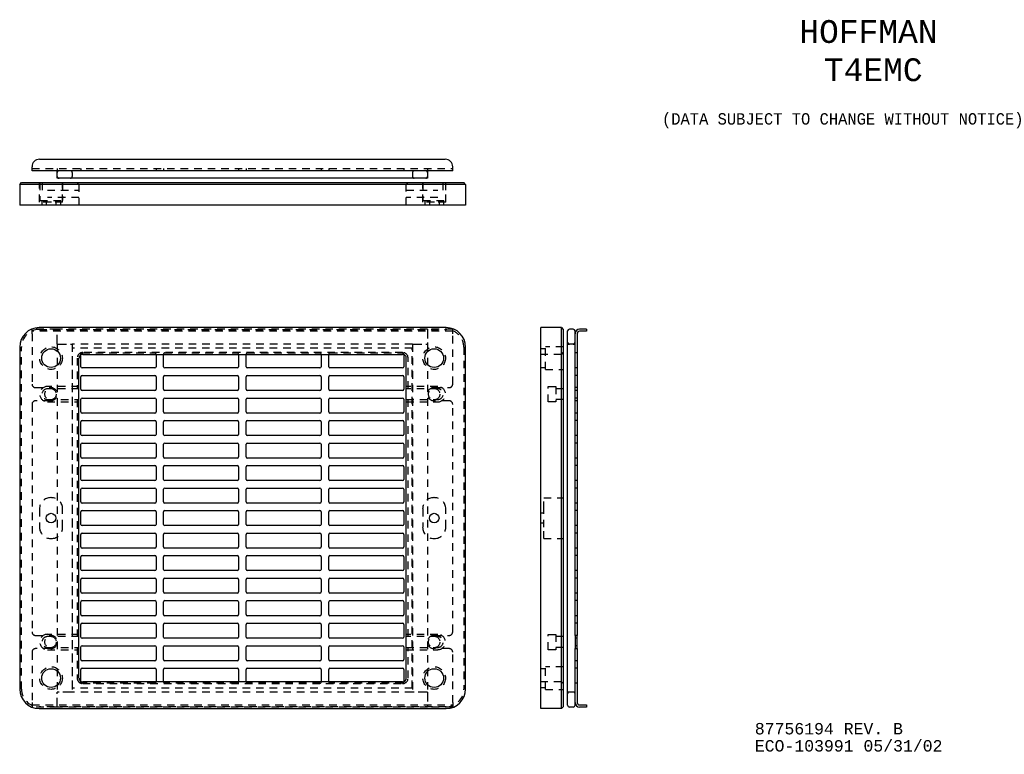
# Model space of a CAD drawing. Extents: x 1.1 to 17.5, y 0.4 to 12.6.
import ezdxf
from ezdxf.enums import TextEntityAlignment as Align

# ---------------------------------------------------------------- set-up
doc = ezdxf.new("R2010")
doc.units = 0
doc.linetypes.add('HIDDEN', pattern=[0.1875, 0.125, -0.0625])
doc.layers.add('ACSRY', color=30, linetype='CONTINUOUS')
doc.layers.add('TEXT', color=2, linetype='CONTINUOUS')
doc.styles.get("Standard").update_dxf_attribs({"font": 'monotxt.shx'})

# ---------------------------------------------------------------- blocks, each defined once
blk = doc.blocks.new('*U0')
at = {"layer": 'TEXT', "color": 2, "linetype": 'CONTINUOUS'}
for s, p in [('87756194 REV. B', (0, 0)), ('ECO-103991 05/31/02', (0, -0.285))]:
    blk.add_text(s, height=0.19, dxfattribs=at).set_placement(p, align=Align.MIDDLE_LEFT)

msp = doc.modelspace()

# ---------------------------------------------------------------- linework, layer by layer
at = {"layer": 'ACSRY', "color": 30, "linetype": 'CONTINUOUS'}
for p, q in [((1.442, 10.286), (8.197, 10.286)), ((1.317, 10.096), (1.317, 10.161)), ((1.737, 10.096), (1.317, 10.096)), ((1.737, 10.066), (1.737, 10.096)), ((7.902, 10.096), (1.737, 10.096)), ((1.737, 10.001), (1.737, 10.066)), ((7.902, 10.096), (7.902, 10.066)), ((8.322, 10.096), (7.902, 10.096)), ((7.902, 10.066), (7.902, 10.001)), ((8.322, 10.096), (8.322, 10.161)), ((1.112, 9.868), (1.142, 9.898)), ((1.112, 9.868), (1.112, 9.523)), ((1.437, 9.868), (1.112, 9.868)), ((1.142, 9.898), (8.507, 9.898)), ((8.212, 9.868), (1.437, 9.868)), ((1.737, 9.971), (1.737, 10.001)), ((7.902, 9.971), (1.737, 9.971)), ((7.902, 10.001), (7.902, 9.971)), ((8.537, 9.868), (8.212, 9.868)), ((8.537, 9.868), (8.507, 9.898)), ((8.537, 9.868), (8.537, 9.523)), ((1.437, 9.523), (1.112, 9.523)), ((8.212, 9.523), (1.437, 9.523)), ((8.537, 9.523), (8.212, 9.523)), ((8.212, 7.484), (1.437, 7.484)), ((9.787, 7.159), (9.787, 7.484)), ((10.132, 7.484), (9.787, 7.484)), ((10.132, 7.484), (10.162, 7.454)), ((10.132, 7.159), (10.132, 7.484)), ((10.162, 7.454), (10.162, 1.174)), ((10.235, 1.199), (10.235, 7.429)), ((10.33, 7.459), (10.265, 7.459)), ((10.36, 7.384), (10.36, 7.429)), ((10.36, 6.546), (10.36, 7.384)), ((10.395, 7.384), (10.395, 6.546)), ((10.55, 7.459), (10.435, 7.459)), ((10.55, 7.424), (10.435, 7.424)), ((10.55, 7.459), (10.55, 7.424)), ((1.112, 7.159), (1.112, 1.469)), ((8.537, 1.469), (8.537, 7.159)), ((9.787, 1.469), (9.787, 7.159)), ((10.132, 1.469), (10.132, 7.159)), ((10.235, 7.209), (10.265, 7.209)), ((10.33, 7.209), (10.265, 7.209)), ((10.33, 7.209), (10.36, 7.209)), ((2.099, 1.652), (2.099, 6.977)), ((2.132, 6.833), (2.132, 7.032)), ((2.162, 7.039), (7.487, 7.039)), ((3.382, 7.039), (3.382, 6.833)), ((3.507, 6.833), (3.507, 7.039)), ((4.757, 7.039), (4.757, 6.833)), ((4.882, 6.833), (4.882, 7.039)), ((6.132, 7.039), (6.132, 6.833)), ((6.257, 6.833), (6.257, 7.039)), ((7.507, 7.036), (7.507, 6.833)), ((7.549, 1.652), (7.549, 6.977)), ((3.362, 6.813), (2.152, 6.813)), ((4.737, 6.813), (3.527, 6.813)), ((6.112, 6.813), (4.902, 6.813)), ((7.487, 6.813), (6.277, 6.813)), ((2.132, 6.458), (2.132, 6.668)), ((2.152, 6.688), (3.362, 6.688)), ((3.382, 6.668), (3.382, 6.458)), ((3.507, 6.458), (3.507, 6.668)), ((3.527, 6.688), (4.737, 6.688)), ((4.757, 6.668), (4.757, 6.458)), ((4.882, 6.458), (4.882, 6.668)), ((4.902, 6.688), (6.112, 6.688)), ((6.132, 6.668), (6.132, 6.458)), ((6.257, 6.458), (6.257, 6.668)), ((6.277, 6.688), (7.487, 6.688)), ((7.507, 6.668), (7.507, 6.458)), ((3.362, 6.438), (2.152, 6.438)), ((4.737, 6.438), (3.527, 6.438)), ((6.112, 6.438), (4.902, 6.438)), ((7.487, 6.438), (6.277, 6.438)), ((10.36, 6.486), (10.36, 6.546)), ((10.36, 6.267), (10.36, 6.486)), ((10.395, 6.486), (10.36, 6.486)), ((10.395, 6.546), (10.395, 6.486)), ((10.395, 6.486), (10.395, 6.267)), ((2.132, 6.083), (2.132, 6.293)), ((2.152, 6.313), (3.362, 6.313)), ((3.382, 6.293), (3.382, 6.083)), ((3.507, 6.083), (3.507, 6.293)), ((3.527, 6.313), (4.737, 6.313)), ((4.757, 6.293), (4.757, 6.083)), ((4.882, 6.083), (4.882, 6.293)), ((4.902, 6.313), (6.112, 6.313)), ((6.132, 6.293), (6.132, 6.083)), ((6.257, 6.083), (6.257, 6.293)), ((6.277, 6.313), (7.487, 6.313)), ((7.507, 6.293), (7.507, 6.083)), ((10.36, 6.207), (10.36, 6.267)), ((10.395, 6.267), (10.36, 6.267)), ((10.395, 6.267), (10.395, 6.207)), ((10.36, 2.421), (10.36, 6.207)), ((10.395, 6.207), (10.395, 2.421)), ((2.132, 5.708), (2.132, 5.918)), ((3.362, 6.063), (2.152, 6.063)), ((2.152, 5.938), (3.362, 5.938)), ((3.382, 5.918), (3.382, 5.708)), ((3.507, 5.708), (3.507, 5.918)), ((4.737, 6.063), (3.527, 6.063)), ((3.527, 5.938), (4.737, 5.938)), ((4.757, 5.918), (4.757, 5.708)), ((4.882, 5.708), (4.882, 5.918)), ((6.112, 6.063), (4.902, 6.063)), ((4.902, 5.938), (6.112, 5.938)), ((6.132, 5.918), (6.132, 5.708)), ((6.257, 5.708), (6.257, 5.918)), ((7.487, 6.063), (6.277, 6.063)), ((6.277, 5.938), (7.487, 5.938)), ((7.507, 5.918), (7.507, 5.708)), ((3.362, 5.688), (2.152, 5.688)), ((4.737, 5.688), (3.527, 5.688)), ((6.112, 5.688), (4.902, 5.688)), ((7.487, 5.688), (6.277, 5.688)), ((2.132, 5.334), (2.132, 5.544)), ((2.152, 5.564), (3.362, 5.564)), ((3.382, 5.544), (3.382, 5.334)), ((3.507, 5.334), (3.507, 5.544)), ((3.527, 5.564), (4.737, 5.564)), ((4.757, 5.544), (4.757, 5.334)), ((4.882, 5.334), (4.882, 5.544)), ((4.902, 5.564), (6.112, 5.564)), ((6.132, 5.544), (6.132, 5.334)), ((6.257, 5.334), (6.257, 5.544)), ((6.277, 5.564), (7.487, 5.564)), ((7.507, 5.544), (7.507, 5.334)), ((3.362, 5.314), (2.152, 5.314)), ((4.737, 5.314), (3.527, 5.314)), ((6.112, 5.314), (4.902, 5.314)), ((7.487, 5.314), (6.277, 5.314)), ((2.132, 4.959), (2.132, 5.169)), ((2.152, 5.189), (3.362, 5.189)), ((3.382, 5.169), (3.382, 4.959)), ((3.507, 4.959), (3.507, 5.169)), ((3.527, 5.189), (4.737, 5.189)), ((4.757, 5.169), (4.757, 4.959)), ((4.882, 4.959), (4.882, 5.169)), ((4.902, 5.189), (6.112, 5.189)), ((6.132, 5.169), (6.132, 4.959)), ((6.257, 4.959), (6.257, 5.169)), ((6.277, 5.189), (7.487, 5.189)), ((7.507, 5.169), (7.507, 4.959)), ((3.362, 4.939), (2.152, 4.939)), ((4.737, 4.939), (3.527, 4.939)), ((6.112, 4.939), (4.902, 4.939)), ((7.487, 4.939), (6.277, 4.939)), ((2.132, 4.584), (2.132, 4.794)), ((2.152, 4.814), (3.362, 4.814)), ((3.382, 4.794), (3.382, 4.584)), ((3.507, 4.584), (3.507, 4.794)), ((3.527, 4.814), (4.737, 4.814)), ((4.757, 4.794), (4.757, 4.584)), ((4.882, 4.584), (4.882, 4.794)), ((4.902, 4.814), (6.112, 4.814)), ((6.132, 4.794), (6.132, 4.584)), ((6.257, 4.584), (6.257, 4.794)), ((6.277, 4.814), (7.487, 4.814)), ((7.507, 4.794), (7.507, 4.584)), ((3.362, 4.564), (2.152, 4.564)), ((2.152, 4.439), (3.362, 4.439)), ((4.737, 4.564), (3.527, 4.564)), ((3.527, 4.439), (4.737, 4.439)), ((6.112, 4.564), (4.902, 4.564)), ((4.902, 4.439), (6.112, 4.439)), ((7.487, 4.564), (6.277, 4.564)), ((6.277, 4.439), (7.487, 4.439)), ((2.132, 4.209), (2.132, 4.419)), ((3.382, 4.419), (3.382, 4.209)), ((3.507, 4.209), (3.507, 4.419)), ((4.757, 4.419), (4.757, 4.209)), ((4.882, 4.209), (4.882, 4.419)), ((6.132, 4.419), (6.132, 4.209)), ((6.257, 4.209), (6.257, 4.419)), ((7.507, 4.419), (7.507, 4.209)), ((3.362, 4.189), (2.152, 4.189)), ((4.737, 4.189), (3.527, 4.189)), ((6.112, 4.189), (4.902, 4.189)), ((7.487, 4.189), (6.277, 4.189)), ((2.132, 3.834), (2.132, 4.044)), ((2.152, 4.064), (3.362, 4.064)), ((3.382, 4.044), (3.382, 3.834)), ((3.507, 3.834), (3.507, 4.044)), ((3.527, 4.064), (4.737, 4.064)), ((4.757, 4.044), (4.757, 3.834)), ((4.882, 3.834), (4.882, 4.044)), ((4.902, 4.064), (6.112, 4.064)), ((6.132, 4.044), (6.132, 3.834)), ((6.257, 3.834), (6.257, 4.044)), ((6.277, 4.064), (7.487, 4.064)), ((7.507, 4.044), (7.507, 3.834)), ((3.362, 3.814), (2.152, 3.814)), ((4.737, 3.814), (3.527, 3.814)), ((6.112, 3.814), (4.902, 3.814)), ((7.487, 3.814), (6.277, 3.814)), ((2.132, 3.46), (2.132, 3.67)), ((2.152, 3.69), (3.362, 3.69)), ((3.382, 3.67), (3.382, 3.46)), ((3.507, 3.46), (3.507, 3.67)), ((3.527, 3.69), (4.737, 3.69)), ((4.757, 3.67), (4.757, 3.46)), ((4.882, 3.46), (4.882, 3.67)), ((4.902, 3.69), (6.112, 3.69)), ((6.132, 3.67), (6.132, 3.46)), ((6.257, 3.46), (6.257, 3.67)), ((6.277, 3.69), (7.487, 3.69)), ((7.507, 3.67), (7.507, 3.46)), ((2.132, 3.085), (2.132, 3.295)), ((3.362, 3.44), (2.152, 3.44)), ((2.152, 3.315), (3.362, 3.315)), ((3.382, 3.295), (3.382, 3.085)), ((3.507, 3.085), (3.507, 3.295)), ((4.737, 3.44), (3.527, 3.44)), ((3.527, 3.315), (4.737, 3.315)), ((4.757, 3.295), (4.757, 3.085)), ((4.882, 3.085), (4.882, 3.295)), ((6.112, 3.44), (4.902, 3.44)), ((4.902, 3.315), (6.112, 3.315)), ((6.132, 3.295), (6.132, 3.085)), ((6.257, 3.085), (6.257, 3.295)), ((7.487, 3.44), (6.277, 3.44)), ((6.277, 3.315), (7.487, 3.315)), ((7.507, 3.295), (7.507, 3.085)), ((3.362, 3.065), (2.152, 3.065)), ((4.737, 3.065), (3.527, 3.065)), ((6.112, 3.065), (4.902, 3.065)), ((7.487, 3.065), (6.277, 3.065)), ((2.132, 2.71), (2.132, 2.92)), ((2.152, 2.94), (3.362, 2.94)), ((3.382, 2.92), (3.382, 2.71)), ((3.507, 2.71), (3.507, 2.92)), ((3.527, 2.94), (4.737, 2.94)), ((4.757, 2.92), (4.757, 2.71)), ((4.882, 2.71), (4.882, 2.92)), ((4.902, 2.94), (6.112, 2.94)), ((6.132, 2.92), (6.132, 2.71)), ((6.257, 2.71), (6.257, 2.92)), ((6.277, 2.94), (7.487, 2.94)), ((7.507, 2.92), (7.507, 2.71)), ((3.362, 2.69), (2.152, 2.69)), ((4.737, 2.69), (3.527, 2.69)), ((6.112, 2.69), (4.902, 2.69)), ((7.487, 2.69), (6.277, 2.69)), ((2.132, 2.335), (2.132, 2.545)), ((2.152, 2.565), (3.362, 2.565)), ((3.382, 2.545), (3.382, 2.335)), ((3.507, 2.335), (3.507, 2.545)), ((3.527, 2.565), (4.737, 2.565)), ((4.757, 2.545), (4.757, 2.335)), ((4.882, 2.335), (4.882, 2.545)), ((4.902, 2.565), (6.112, 2.565)), ((6.132, 2.545), (6.132, 2.335)), ((6.257, 2.335), (6.257, 2.545)), ((6.277, 2.565), (7.487, 2.565)), ((7.507, 2.545), (7.507, 2.335)), ((3.362, 2.315), (2.152, 2.315)), ((4.737, 2.315), (3.527, 2.315)), ((6.112, 2.315), (4.902, 2.315)), ((7.487, 2.315), (6.277, 2.315)), ((10.36, 2.361), (10.36, 2.421)), ((10.36, 2.361), (10.36, 2.142)), ((10.395, 2.361), (10.36, 2.361)), ((10.395, 2.421), (10.395, 2.361)), ((10.395, 2.142), (10.395, 2.361)), ((2.132, 1.96), (2.132, 2.17)), ((2.152, 2.19), (3.362, 2.19)), ((3.382, 2.17), (3.382, 1.96)), ((3.507, 1.96), (3.507, 2.17)), ((3.527, 2.19), (4.737, 2.19)), ((4.757, 2.17), (4.757, 1.96)), ((4.882, 1.96), (4.882, 2.17)), ((4.902, 2.19), (6.112, 2.19)), ((6.132, 2.17), (6.132, 1.96)), ((6.257, 1.96), (6.257, 2.17)), ((6.277, 2.19), (7.487, 2.19)), ((7.507, 2.17), (7.507, 1.96)), ((10.36, 2.082), (10.36, 2.142)), ((10.36, 2.142), (10.395, 2.142)), ((10.395, 2.142), (10.395, 2.082)), ((10.36, 1.244), (10.36, 2.082)), ((10.395, 2.082), (10.395, 1.244)), ((3.362, 1.94), (2.152, 1.94)), ((2.152, 1.816), (3.362, 1.816)), ((4.737, 1.94), (3.527, 1.94)), ((3.527, 1.816), (4.737, 1.816)), ((6.112, 1.94), (4.902, 1.94)), ((4.902, 1.816), (6.112, 1.816)), ((7.487, 1.94), (6.277, 1.94)), ((6.277, 1.816), (7.487, 1.816)), ((2.132, 1.597), (2.132, 1.796)), ((3.382, 1.796), (3.382, 1.589)), ((3.507, 1.589), (3.507, 1.796)), ((4.757, 1.796), (4.757, 1.589)), ((4.882, 1.589), (4.882, 1.796)), ((6.132, 1.796), (6.132, 1.589)), ((6.257, 1.589), (6.257, 1.796)), ((7.507, 1.796), (7.507, 1.592)), ((7.487, 1.589), (2.162, 1.589)), ((9.787, 1.144), (9.787, 1.469)), ((10.132, 1.144), (10.132, 1.469)), ((10.265, 1.419), (10.235, 1.419)), ((10.33, 1.419), (10.265, 1.419)), ((10.36, 1.419), (10.33, 1.419)), ((10.132, 1.144), (10.162, 1.174)), ((10.33, 1.169), (10.265, 1.169)), ((10.36, 1.199), (10.36, 1.244)), ((10.435, 1.204), (10.55, 1.204)), ((10.55, 1.169), (10.435, 1.169)), ((10.55, 1.204), (10.55, 1.169)), ((1.437, 1.144), (8.212, 1.144)), ((10.132, 1.144), (9.787, 1.144))]:
    msp.add_line(p, q, dxfattribs=at)
at = {"layer": 'ACSRY', "color": 30, "linetype": 'HIDDEN'}
for p, q in [((1.317, 10.131), (8.322, 10.131)), ((1.737, 10.096), (1.737, 10.096)), ((1.739, 10.096), (1.739, 10.131)), ((1.987, 10.066), (1.987, 10.001)), ((2.132, 10.131), (2.132, 10.096)), ((3.382, 10.131), (3.382, 10.096)), ((3.507, 10.131), (3.507, 10.096)), ((4.757, 10.131), (4.757, 10.096)), ((4.882, 10.131), (4.882, 10.096)), ((6.132, 10.131), (6.132, 10.096)), ((6.257, 10.131), (6.257, 10.096)), ((7.507, 10.131), (7.507, 10.096)), ((7.652, 10.066), (7.652, 10.001)), ((7.9, 10.131), (7.9, 10.096)), ((1.442, 9.573), (1.442, 9.898)), ((1.447, 9.898), (1.447, 9.603)), ((1.484, 9.898), (1.484, 9.773)), ((1.822, 9.898), (1.822, 9.603)), ((1.827, 9.573), (1.827, 9.898)), ((2.099, 9.868), (2.069, 9.898)), ((2.099, 9.868), (2.099, 9.523)), ((7.549, 9.868), (7.579, 9.898)), ((7.549, 9.523), (7.549, 9.868)), ((7.822, 9.573), (7.822, 9.898)), ((7.827, 9.898), (7.827, 9.603)), ((8.164, 9.773), (8.164, 9.898)), ((8.202, 9.898), (8.202, 9.603)), ((8.207, 9.573), (8.207, 9.898)), ((1.574, 9.773), (2.099, 9.773)), ((7.549, 9.773), (8.074, 9.773)), ((1.629, 9.573), (1.442, 9.573)), ((1.447, 9.603), (1.822, 9.603)), ((1.478, 9.603), (1.478, 9.523)), ((1.554, 9.573), (1.554, 9.523)), ((2.099, 9.648), (1.574, 9.648)), ((1.639, 9.573), (1.629, 9.573)), ((1.827, 9.573), (1.639, 9.573)), ((1.714, 9.573), (1.714, 9.523)), ((1.79, 9.603), (1.79, 9.523)), ((8.074, 9.648), (7.549, 9.648)), ((8.009, 9.573), (7.822, 9.573)), ((7.827, 9.603), (8.202, 9.603)), ((7.858, 9.603), (7.858, 9.523)), ((7.934, 9.573), (7.934, 9.523)), ((8.019, 9.573), (8.009, 9.573)), ((8.207, 9.573), (8.019, 9.573)), ((8.094, 9.573), (8.094, 9.523)), ((8.17, 9.603), (8.17, 9.523)), ((1.317, 7.384), (1.317, 7.459)), ((1.737, 7.459), (1.317, 7.459)), ((8.321, 7.424), (1.317, 7.424)), ((1.317, 7.384), (1.317, 6.546)), ((1.437, 7.454), (8.212, 7.454)), ((1.737, 7.429), (1.737, 7.459)), ((7.902, 7.459), (1.737, 7.459)), ((1.737, 7.239), (1.737, 7.429)), ((7.902, 7.459), (7.902, 7.429)), ((8.321, 7.459), (7.902, 7.459)), ((7.902, 7.429), (7.902, 7.239)), ((8.322, 7.384), (8.322, 7.459)), ((8.322, 6.546), (8.322, 7.384)), ((10.36, 7.384), (10.36, 7.384)), ((1.737, 7.209), (1.737, 7.239)), ((7.902, 7.239), (7.902, 7.209)), ((1.142, 1.469), (1.142, 7.159)), ((1.737, 7.209), (1.767, 7.209)), ((1.737, 7.209), (1.737, 1.419)), ((1.767, 7.209), (1.957, 7.209)), ((1.957, 7.209), (1.987, 7.209)), ((1.987, 7.209), (1.987, 1.419)), ((7.652, 7.209), (1.987, 7.209)), ((7.649, 7.144), (1.989, 7.144)), ((1.989, 1.484), (1.989, 7.144)), ((2.152, 7.063), (3.362, 7.063)), ((7.487, 7.069), (2.162, 7.069)), ((3.527, 7.063), (4.737, 7.063)), ((4.902, 7.063), (6.112, 7.063)), ((6.277, 7.063), (7.487, 7.063)), ((7.649, 1.484), (7.649, 7.144)), ((7.652, 7.209), (7.682, 7.209)), ((7.652, 7.209), (7.652, 1.419)), ((7.682, 7.209), (7.872, 7.209)), ((7.872, 7.209), (7.902, 7.209)), ((7.902, 7.209), (7.902, 1.419)), ((8.507, 7.159), (8.507, 1.469)), ((9.867, 7.133), (9.787, 7.133)), ((9.867, 6.789), (9.867, 7.164)), ((10.162, 7.164), (9.867, 7.164)), ((10.132, 7.039), (10.162, 7.069)), ((10.395, 7.063), (10.36, 7.063)), ((2.069, 6.977), (2.069, 6.467)), ((2.132, 7.032), (2.132, 7.043)), ((3.382, 7.043), (3.382, 7.039)), ((3.507, 7.039), (3.507, 7.043)), ((4.757, 7.043), (4.757, 7.039)), ((4.882, 7.039), (4.882, 7.043)), ((6.132, 7.043), (6.132, 7.039)), ((6.257, 7.039), (6.257, 7.043)), ((7.507, 7.043), (7.507, 7.036)), ((7.579, 6.467), (7.579, 6.977)), ((10.132, 7.039), (9.787, 7.039)), ((9.787, 6.82), (9.867, 6.82)), ((9.867, 6.789), (10.162, 6.789)), ((10.395, 6.813), (10.36, 6.813)), ((10.395, 6.688), (10.36, 6.688)), ((1.377, 6.486), (1.629, 6.486)), ((2.099, 6.504), (1.574, 6.504)), ((2.099, 6.467), (1.574, 6.467)), ((8.074, 6.504), (7.549, 6.504)), ((8.074, 6.467), (7.549, 6.467)), ((8.009, 6.486), (8.262, 6.486)), ((9.912, 6.249), (9.912, 6.504)), ((9.912, 6.504), (10.037, 6.504)), ((10.037, 6.504), (10.037, 6.249)), ((10.162, 6.467), (10.037, 6.467)), ((10.395, 6.438), (10.36, 6.438)), ((1.629, 6.267), (1.377, 6.267)), ((1.574, 6.287), (2.099, 6.287)), ((1.574, 6.249), (2.099, 6.249)), ((2.069, 6.287), (2.069, 2.342)), ((7.549, 6.287), (8.074, 6.287)), ((7.549, 6.249), (8.074, 6.249)), ((7.579, 2.342), (7.579, 6.287)), ((8.262, 6.267), (8.009, 6.267)), ((10.037, 6.249), (9.912, 6.249)), ((10.162, 6.287), (10.037, 6.287)), ((10.395, 6.313), (10.36, 6.313)), ((1.317, 6.207), (1.317, 2.421)), ((8.322, 2.421), (8.322, 6.207)), ((10.395, 6.063), (10.36, 6.063)), ((10.395, 5.938), (10.36, 5.938)), ((10.395, 5.688), (10.36, 5.688)), ((10.395, 5.564), (10.36, 5.564)), ((10.395, 5.314), (10.36, 5.314)), ((10.395, 5.189), (10.36, 5.189)), ((10.395, 4.939), (10.36, 4.939)), ((10.395, 4.814), (10.36, 4.814)), ((1.639, 4.654), (1.629, 4.654)), ((8.019, 4.654), (8.009, 4.654)), ((9.837, 4.467), (9.837, 4.654)), ((9.837, 4.654), (10.162, 4.654)), ((1.442, 4.467), (1.442, 4.162)), ((1.827, 4.162), (1.827, 4.467)), ((7.822, 4.467), (7.822, 4.162)), ((8.207, 4.162), (8.207, 4.467)), ((9.837, 4.162), (9.837, 4.467)), ((10.395, 4.564), (10.36, 4.564)), ((10.395, 4.439), (10.36, 4.439)), ((9.837, 4.394), (9.787, 4.394)), ((9.787, 4.234), (9.837, 4.234)), ((9.837, 3.974), (9.837, 4.162)), ((10.395, 4.189), (10.36, 4.189)), ((1.629, 3.974), (1.639, 3.974)), ((8.009, 3.974), (8.019, 3.974)), ((9.837, 3.974), (10.162, 3.974)), ((10.395, 4.064), (10.36, 4.064)), ((10.395, 3.814), (10.36, 3.814)), ((10.395, 3.69), (10.36, 3.69)), ((10.395, 3.44), (10.36, 3.44)), ((10.395, 3.315), (10.36, 3.315)), ((10.395, 3.065), (10.36, 3.065)), ((10.395, 2.94), (10.36, 2.94)), ((10.395, 2.69), (10.36, 2.69)), ((10.395, 2.565), (10.36, 2.565)), ((1.377, 2.361), (1.629, 2.361)), ((2.099, 2.379), (1.574, 2.379)), ((2.099, 2.342), (1.574, 2.342)), ((8.074, 2.379), (7.549, 2.379)), ((8.074, 2.342), (7.549, 2.342)), ((8.009, 2.361), (8.262, 2.361)), ((9.912, 2.124), (9.912, 2.379)), ((9.912, 2.379), (10.037, 2.379)), ((10.037, 2.379), (10.037, 2.124)), ((10.162, 2.342), (10.037, 2.342)), ((10.395, 2.315), (10.36, 2.315)), ((1.629, 2.142), (1.377, 2.142)), ((1.574, 2.162), (2.099, 2.162)), ((2.069, 2.162), (2.069, 1.652)), ((7.549, 2.162), (8.074, 2.162)), ((7.579, 1.652), (7.579, 2.162)), ((8.262, 2.142), (8.009, 2.142)), ((10.162, 2.162), (10.037, 2.162)), ((10.395, 2.19), (10.36, 2.19)), ((1.317, 2.082), (1.317, 1.244)), ((1.574, 2.124), (2.099, 2.124)), ((7.549, 2.124), (8.074, 2.124)), ((8.322, 1.244), (8.322, 2.082)), ((10.037, 2.124), (9.912, 2.124)), ((9.867, 1.808), (9.787, 1.808)), ((9.867, 1.464), (9.867, 1.839)), ((10.162, 1.839), (9.867, 1.839)), ((10.395, 1.94), (10.36, 1.94)), ((10.395, 1.816), (10.36, 1.816)), ((7.649, 1.484), (1.989, 1.484)), ((2.132, 1.586), (2.132, 1.597)), ((3.362, 1.566), (2.152, 1.566)), ((2.162, 1.559), (7.487, 1.559)), ((3.382, 1.589), (3.382, 1.586)), ((3.507, 1.586), (3.507, 1.589)), ((4.737, 1.566), (3.527, 1.566)), ((4.757, 1.589), (4.757, 1.586)), ((4.882, 1.586), (4.882, 1.589)), ((6.112, 1.566), (4.902, 1.566)), ((6.132, 1.589), (6.132, 1.586)), ((6.257, 1.586), (6.257, 1.589)), ((7.487, 1.566), (6.277, 1.566)), ((7.507, 1.592), (7.507, 1.586)), ((10.132, 1.589), (9.787, 1.589)), ((9.787, 1.495), (9.867, 1.495)), ((10.162, 1.559), (10.132, 1.589)), ((10.395, 1.566), (10.36, 1.566)), ((1.767, 1.419), (1.737, 1.419)), ((1.737, 1.389), (1.737, 1.419)), ((1.737, 1.199), (1.737, 1.389)), ((1.957, 1.419), (1.767, 1.419)), ((1.987, 1.419), (1.957, 1.419)), ((7.652, 1.419), (1.987, 1.419)), ((7.682, 1.419), (7.652, 1.419)), ((7.872, 1.419), (7.682, 1.419)), ((7.902, 1.419), (7.872, 1.419)), ((7.902, 1.419), (7.902, 1.389)), ((7.902, 1.389), (7.902, 1.199)), ((9.867, 1.464), (10.162, 1.464)), ((1.317, 1.244), (1.317, 1.17)), ((1.317, 1.204), (8.321, 1.204)), ((1.737, 1.169), (1.317, 1.169)), ((8.212, 1.174), (1.437, 1.174)), ((1.737, 1.169), (1.737, 1.199)), ((7.902, 1.169), (1.737, 1.169)), ((7.902, 1.199), (7.902, 1.169)), ((8.321, 1.169), (7.902, 1.169)), ((8.322, 1.244), (8.322, 1.17)), ((10.36, 1.244), (10.36, 1.244))]:
    msp.add_line(p, q, dxfattribs=at)
for points in [[(1.317, 7.459), (1.317, 7.459, 0.029216), (1.317, 7.459, 0.034926), (1.317, 7.459, 0.040861), (1.317, 7.459, 0.043138), (1.317, 7.459, 0.040502), (1.317, 7.459, 0.034609), (1.317, 7.459, 0.031104), (1.317, 7.459, 0.026647), (1.317, 7.459, 0.016657), (1.317, 7.459, 0.008897), (1.317, 7.459, 0.012388), (1.317, 7.459, 0.008328), (1.317, 7.459, 0.002776), (1.317, 7.459, 0.001684)], [(1.317, 7.423), (1.317, 7.423, -0.000324), (1.317, 7.423, 0.0001), (1.317, 7.423, -0.000361), (1.317, 7.424, -0.002116), (1.317, 7.424, -0.003448), (1.317, 7.424, -0.004438), (1.317, 7.424, -0.007691), (1.317, 7.424, -0.014612), (1.317, 7.424, -0.014321), (1.317, 7.424, -0.002618), (1.317, 7.424, -0.032083), (1.317, 7.424, -0.098553), (1.317, 7.424, -0.063241), (1.317, 7.424, -0.034147)], [(8.322, 7.459), (8.322, 7.459, 0.000819), (8.322, 7.459, 0.000127), (8.322, 7.459, 0.000964), (8.322, 7.459, 0.004044), (8.322, 7.459, 0.00637), (8.322, 7.459, 0.008055), (8.322, 7.459, 0.013541), (8.322, 7.459, 0.024522), (8.322, 7.459, 0.022524), (8.321, 7.459, 0.004277), (8.321, 7.459, 0.045806), (8.321, 7.459, 0.097762), (8.321, 7.459, 0.042899), (8.321, 7.459, 0.020368)], [(8.321, 7.424), (8.321, 7.424, -0.054892), (8.321, 7.424, -0.06091), (8.321, 7.424, -0.059844), (8.321, 7.424, -0.050257), (8.321, 7.424, -0.03755), (8.321, 7.424, -0.027063), (8.322, 7.424, -0.021358), (8.322, 7.424, -0.016705), (8.322, 7.424, -0.009918), (8.322, 7.424, -0.005219), (8.322, 7.424, -0.007015), (8.322, 7.424, -0.004601), (8.322, 7.423, -0.001532), (8.322, 7.423, -0.000937)], [(1.317, 1.204), (1.317, 1.204, -0.05484), (1.317, 1.204, -0.060952), (1.317, 1.204, -0.059983), (1.317, 1.204, -0.050399), (1.317, 1.204, -0.037645), (1.317, 1.204, -0.027116), (1.317, 1.204, -0.021369), (1.317, 1.205, -0.016671), (1.317, 1.205, -0.009892), (1.317, 1.205, -0.005235), (1.317, 1.205, -0.006934), (1.317, 1.205, -0.004449), (1.317, 1.205, -0.00147), (1.317, 1.205, -0.00091)], [(1.317, 1.17), (1.317, 1.17, 0.000734), (1.317, 1.17, 0.000025), (1.317, 1.17, 0.000852), (1.317, 1.17, 0.003938), (1.317, 1.17, 0.006269), (1.317, 1.169, 0.007959), (1.317, 1.169, 0.013451), (1.317, 1.169, 0.024454), (1.317, 1.169, 0.022479), (1.317, 1.169, 0.004228), (1.317, 1.169, 0.045837), (1.317, 1.169, 0.0979), (1.317, 1.169, 0.042923), (1.317, 1.169, 0.020371)], [(8.322, 1.205), (8.322, 1.205, -0.000382), (8.322, 1.205, 0.00003), (8.322, 1.205, -0.000435), (8.322, 1.205, -0.002182), (8.322, 1.205, -0.00351), (8.322, 1.205, -0.004498), (8.322, 1.205, -0.00775), (8.322, 1.205, -0.014671), (8.322, 1.204, -0.014389), (8.321, 1.204, -0.002678), (8.321, 1.204, -0.032179), (8.321, 1.204, -0.09897), (8.321, 1.204, -0.063608), (8.321, 1.204, -0.034342)], [(8.321, 1.169), (8.321, 1.169, 0.029334), (8.321, 1.169, 0.035096), (8.321, 1.169, 0.041104), (8.321, 1.169, 0.043455), (8.321, 1.169, 0.040821), (8.321, 1.169, 0.034874), (8.322, 1.169, 0.031352), (8.322, 1.169, 0.026896), (8.322, 1.169, 0.016792), (8.322, 1.169, 0.008898), (8.322, 1.17, 0.012591), (8.322, 1.17, 0.008647), (8.322, 1.17, 0.002901), (8.322, 1.17, 0.001739)]]:
    msp.add_lwpolyline(points, format="xyb", dxfattribs=at)
for centre, radius in [((1.634, 6.977), 0.188), ((8.014, 6.977), 0.188), ((1.624, 6.377), 0.095), ((8.014, 6.377), 0.095), ((1.624, 2.252), 0.095), ((8.014, 2.252), 0.095), ((1.634, 1.652), 0.188), ((8.014, 1.652), 0.188)]:
    msp.add_circle(centre, radius, dxfattribs=at)
at = {"layer": 'ACSRY', "color": 30, "linetype": 'CONTINUOUS'}
for centre, radius in [((1.634, 6.977), 0.156), ((8.014, 6.977), 0.156), ((1.634, 4.314), 0.08), ((8.014, 4.314), 0.08), ((1.634, 1.652), 0.156), ((8.014, 1.652), 0.156)]:
    msp.add_circle(centre, radius, dxfattribs=at)
for centre, radius, start, end in [((1.442, 10.161), 0.125, 90, 180), ((8.197, 10.161), 0.125, 0, 90), ((1.437, 7.159), 0.325, 90, 180), ((8.212, 7.159), 0.325, 0, 90), ((10.265, 7.429), 0.03, 90, 180), ((10.33, 7.429), 0.03, 0, 90), ((10.435, 7.384), 0.075, 90, 180), ((10.435, 7.384), 0.04, 90, 180), ((10.265, 7.239), 0.03, 180, 270), ((10.33, 7.239), 0.03, 270, 0), ((2.162, 6.977), 0.0625, 90, 180), ((7.487, 6.977), 0.0625, 0, 90), ((2.152, 6.833), 0.02, 180, 270), ((3.362, 6.833), 0.02, 270, 0), ((3.527, 6.833), 0.02, 180, 270), ((4.737, 6.833), 0.02, 270, 0), ((4.902, 6.833), 0.02, 180, 270), ((6.112, 6.833), 0.02, 270, 0), ((6.277, 6.833), 0.02, 180, 270), ((7.487, 6.833), 0.02, 270, 0), ((2.152, 6.668), 0.02, 90, 180), ((3.362, 6.668), 0.02, 0, 90), ((3.527, 6.668), 0.02, 90, 180), ((4.737, 6.668), 0.02, 0, 90), ((4.902, 6.668), 0.02, 90, 180), ((6.112, 6.668), 0.02, 0, 90), ((6.277, 6.668), 0.02, 90, 180), ((7.487, 6.668), 0.02, 0, 90), ((2.152, 6.458), 0.02, 180, 270), ((3.362, 6.458), 0.02, 270, 0), ((3.527, 6.458), 0.02, 180, 270), ((4.737, 6.458), 0.02, 270, 0), ((4.902, 6.458), 0.02, 180, 270), ((6.112, 6.458), 0.02, 270, 0), ((6.277, 6.458), 0.02, 180, 270), ((7.487, 6.458), 0.02, 270, 0), ((2.152, 6.293), 0.02, 90, 180), ((3.362, 6.293), 0.02, 360, 90), ((3.527, 6.293), 0.02, 90, 180), ((4.737, 6.293), 0.02, 360, 90), ((4.902, 6.293), 0.02, 90, 180), ((6.112, 6.293), 0.02, 360, 90), ((6.277, 6.293), 0.02, 90, 180), ((7.487, 6.293), 0.02, 360, 90), ((2.152, 6.083), 0.02, 180, 270), ((3.362, 6.083), 0.02, 270, 0), ((3.527, 6.083), 0.02, 180, 270), ((4.737, 6.083), 0.02, 270, 0), ((4.902, 6.083), 0.02, 180, 270), ((6.112, 6.083), 0.02, 270, 0), ((6.277, 6.083), 0.02, 180, 270), ((7.487, 6.083), 0.02, 270, 0), ((2.152, 5.918), 0.02, 90, 180), ((3.362, 5.918), 0.02, 360, 90), ((3.527, 5.918), 0.02, 90, 180), ((4.737, 5.918), 0.02, 360, 90), ((4.902, 5.918), 0.02, 90, 180), ((6.112, 5.918), 0.02, 360, 90), ((6.277, 5.918), 0.02, 90, 180), ((7.487, 5.918), 0.02, 360, 90), ((2.152, 5.708), 0.02, 180, 270), ((3.362, 5.708), 0.02, 270, 0), ((3.527, 5.708), 0.02, 180, 270), ((4.737, 5.708), 0.02, 270, 0), ((4.902, 5.708), 0.02, 180, 270), ((6.112, 5.708), 0.02, 270, 0), ((6.277, 5.708), 0.02, 180, 270), ((7.487, 5.708), 0.02, 270, 0), ((2.152, 5.544), 0.02, 90, 180), ((3.362, 5.544), 0.02, 0, 90), ((3.527, 5.544), 0.02, 90, 180), ((4.737, 5.544), 0.02, 0, 90), ((4.902, 5.544), 0.02, 90, 180), ((6.112, 5.544), 0.02, 0, 90), ((6.277, 5.544), 0.02, 90, 180), ((7.487, 5.544), 0.02, 0, 90), ((2.152, 5.334), 0.02, 180, 270), ((3.362, 5.334), 0.02, 270, 0), ((3.527, 5.334), 0.02, 180, 270), ((4.737, 5.334), 0.02, 270, 0), ((4.902, 5.334), 0.02, 180, 270), ((6.112, 5.334), 0.02, 270, 0), ((6.277, 5.334), 0.02, 180, 270), ((7.487, 5.334), 0.02, 270, 0), ((2.152, 5.169), 0.02, 90, 180), ((3.362, 5.169), 0.02, 0, 90), ((3.527, 5.169), 0.02, 90, 180), ((4.737, 5.169), 0.02, 0, 90), ((4.902, 5.169), 0.02, 90, 180), ((6.112, 5.169), 0.02, 0, 90), ((6.277, 5.169), 0.02, 90, 180), ((7.487, 5.169), 0.02, 0, 90), ((2.152, 4.959), 0.02, 180, 270), ((3.362, 4.959), 0.02, 270, 0), ((3.527, 4.959), 0.02, 180, 270), ((4.737, 4.959), 0.02, 270, 0), ((4.902, 4.959), 0.02, 180, 270), ((6.112, 4.959), 0.02, 270, 0), ((6.277, 4.959), 0.02, 180, 270), ((7.487, 4.959), 0.02, 270, 0), ((2.152, 4.794), 0.02, 90, 180), ((3.362, 4.794), 0.02, 0, 90), ((3.527, 4.794), 0.02, 90, 180), ((4.737, 4.794), 0.02, 0, 90), ((4.902, 4.794), 0.02, 90, 180), ((6.112, 4.794), 0.02, 0, 90), ((6.277, 4.794), 0.02, 90, 180), ((7.487, 4.794), 0.02, 0, 90), ((2.152, 4.584), 0.02, 180, 270), ((2.152, 4.419), 0.02, 90, 180), ((3.362, 4.584), 0.02, 270, 0), ((3.362, 4.419), 0.02, 360, 90), ((3.527, 4.584), 0.02, 180, 270), ((3.527, 4.419), 0.02, 90, 180), ((4.737, 4.584), 0.02, 270, 0), ((4.737, 4.419), 0.02, 360, 90), ((4.902, 4.584), 0.02, 180, 270), ((4.902, 4.419), 0.02, 90, 180), ((6.112, 4.584), 0.02, 270, 0), ((6.112, 4.419), 0.02, 360, 90), ((6.277, 4.584), 0.02, 180, 270), ((6.277, 4.419), 0.02, 90, 180), ((7.487, 4.584), 0.02, 270, 0), ((7.487, 4.419), 0.02, 360, 90), ((2.152, 4.209), 0.02, 180, 270), ((3.362, 4.209), 0.02, 270, 0), ((3.527, 4.209), 0.02, 180, 270), ((4.737, 4.209), 0.02, 270, 0), ((4.902, 4.209), 0.02, 180, 270), ((6.112, 4.209), 0.02, 270, 0), ((6.277, 4.209), 0.02, 180, 270), ((7.487, 4.209), 0.02, 270, 0), ((2.152, 4.044), 0.02, 90, 180), ((3.362, 4.044), 0.02, 360, 90), ((3.527, 4.044), 0.02, 90, 180), ((4.737, 4.044), 0.02, 360, 90), ((4.902, 4.044), 0.02, 90, 180), ((6.112, 4.044), 0.02, 360, 90), ((6.277, 4.044), 0.02, 90, 180), ((7.487, 4.044), 0.02, 360, 90), ((2.152, 3.834), 0.02, 180, 270), ((3.362, 3.834), 0.02, 270, 0), ((3.527, 3.834), 0.02, 180, 270), ((4.737, 3.834), 0.02, 270, 0), ((4.902, 3.834), 0.02, 180, 270), ((6.112, 3.834), 0.02, 270, 0), ((6.277, 3.834), 0.02, 180, 270), ((7.487, 3.834), 0.02, 270, 0), ((2.152, 3.67), 0.02, 90, 180), ((3.362, 3.67), 0.02, 0, 90), ((3.527, 3.67), 0.02, 90, 180), ((4.737, 3.67), 0.02, 0, 90), ((4.902, 3.67), 0.02, 90, 180), ((6.112, 3.67), 0.02, 0, 90), ((6.277, 3.67), 0.02, 90, 180), ((7.487, 3.67), 0.02, 0, 90), ((2.152, 3.46), 0.02, 180, 270), ((3.362, 3.46), 0.02, 270, 0), ((3.527, 3.46), 0.02, 180, 270), ((4.737, 3.46), 0.02, 270, 0), ((4.902, 3.46), 0.02, 180, 270), ((6.112, 3.46), 0.02, 270, 0), ((6.277, 3.46), 0.02, 180, 270), ((7.487, 3.46), 0.02, 270, 0), ((2.152, 3.295), 0.02, 90, 180), ((3.362, 3.295), 0.02, 0, 90), ((3.527, 3.295), 0.02, 90, 180), ((4.737, 3.295), 0.02, 0, 90), ((4.902, 3.295), 0.02, 90, 180), ((6.112, 3.295), 0.02, 0, 90), ((6.277, 3.295), 0.02, 90, 180), ((7.487, 3.295), 0.02, 0, 90), ((2.152, 3.085), 0.02, 180, 270), ((3.362, 3.085), 0.02, 270, 0), ((3.527, 3.085), 0.02, 180, 270), ((4.737, 3.085), 0.02, 270, 0), ((4.902, 3.085), 0.02, 180, 270), ((6.112, 3.085), 0.02, 270, 0), ((6.277, 3.085), 0.02, 180, 270), ((7.487, 3.085), 0.02, 270, 0), ((2.152, 2.92), 0.02, 90, 180), ((3.362, 2.92), 0.02, 360, 90), ((3.527, 2.92), 0.02, 90, 180), ((4.737, 2.92), 0.02, 360, 90), ((4.902, 2.92), 0.02, 90, 180), ((6.112, 2.92), 0.02, 360, 90), ((6.277, 2.92), 0.02, 90, 180), ((7.487, 2.92), 0.02, 360, 90), ((2.152, 2.71), 0.02, 180, 270), ((3.362, 2.71), 0.02, 270, 0), ((3.527, 2.71), 0.02, 180, 270), ((4.737, 2.71), 0.02, 270, 0), ((4.902, 2.71), 0.02, 180, 270), ((6.112, 2.71), 0.02, 270, 0), ((6.277, 2.71), 0.02, 180, 270), ((7.487, 2.71), 0.02, 270, 0), ((2.152, 2.545), 0.02, 90, 180), ((3.362, 2.545), 0.02, 360, 90), ((3.527, 2.545), 0.02, 90, 180), ((4.737, 2.545), 0.02, 360, 90), ((4.902, 2.545), 0.02, 90, 180), ((6.112, 2.545), 0.02, 360, 90), ((6.277, 2.545), 0.02, 90, 180), ((7.487, 2.545), 0.02, 360, 90), ((2.152, 2.335), 0.02, 180, 270), ((3.362, 2.335), 0.02, 270, 0), ((3.527, 2.335), 0.02, 180, 270), ((4.737, 2.335), 0.02, 270, 0), ((4.902, 2.335), 0.02, 180, 270), ((6.112, 2.335), 0.02, 270, 0), ((6.277, 2.335), 0.02, 180, 270), ((7.487, 2.335), 0.02, 270, 0), ((2.152, 2.17), 0.02, 90, 180), ((3.362, 2.17), 0.02, 0, 90), ((3.527, 2.17), 0.02, 90, 180), ((4.737, 2.17), 0.02, 0, 90), ((4.902, 2.17), 0.02, 90, 180), ((6.112, 2.17), 0.02, 0, 90), ((6.277, 2.17), 0.02, 90, 180), ((7.487, 2.17), 0.02, 0, 90), ((2.152, 1.96), 0.02, 180, 270), ((2.152, 1.796), 0.02, 90, 180), ((3.362, 1.96), 0.02, 270, 0), ((3.362, 1.796), 0.02, 0, 90), ((3.527, 1.96), 0.02, 180, 270), ((3.527, 1.796), 0.02, 90, 180), ((4.737, 1.96), 0.02, 270, 0), ((4.737, 1.796), 0.02, 0, 90), ((4.902, 1.96), 0.02, 180, 270), ((4.902, 1.796), 0.02, 90, 180), ((6.112, 1.96), 0.02, 270, 0), ((6.112, 1.796), 0.02, 0, 90), ((6.277, 1.96), 0.02, 180, 270), ((6.277, 1.796), 0.02, 90, 180), ((7.487, 1.96), 0.02, 270, 0), ((7.487, 1.796), 0.02, 0, 90), ((2.162, 1.652), 0.0625, 180, 270), ((7.487, 1.652), 0.0625, 270, 0), ((1.437, 1.469), 0.325, 180, 270), ((8.212, 1.469), 0.325, 270, 0), ((10.265, 1.389), 0.03, 90, 180), ((10.33, 1.389), 0.03, 0, 90), ((10.265, 1.199), 0.03, 180, 270), ((10.33, 1.199), 0.03, 270, 0), ((10.435, 1.244), 0.075, 180, 270), ((10.435, 1.244), 0.04, 180, 270)]:
    msp.add_arc(centre, radius, start, end, dxfattribs=at)
at = {"layer": 'ACSRY', "color": 30, "linetype": 'HIDDEN'}
for centre, radius, start, end in [((1.767, 10.066), 0.03, 90, 180), ((1.957, 10.066), 0.03, 0, 90), ((7.682, 10.066), 0.03, 90, 180), ((7.872, 10.066), 0.03, 0, 90), ((1.767, 10.001), 0.03, 180, 270), ((1.957, 10.001), 0.03, 270, 0), ((7.682, 10.001), 0.03, 180, 270), ((7.872, 10.001), 0.03, 270, 0), ((1.437, 7.159), 0.295, 90, 180), ((8.212, 7.159), 0.295, 0, 90.0002), ((2.162, 6.977), 0.0925, 89.9997, 180), ((2.152, 7.043), 0.02, 90, 180), ((3.362, 7.043), 0.02, 0, 90), ((3.527, 7.043), 0.02, 90, 180), ((4.737, 7.043), 0.02, 0, 90), ((4.902, 7.043), 0.02, 90, 180), ((6.112, 7.043), 0.02, 0, 90), ((6.277, 7.043), 0.02, 90, 180), ((7.487, 6.977), 0.0925, 0.0004, 90), ((7.487, 7.043), 0.02, 0, 90), ((1.377, 6.546), 0.06, 180, 270), ((1.574, 6.377), 0.128, 90, 270), ((1.574, 6.377), 0.09, 90, 270), ((1.629, 6.377), 0.11, 270, 90), ((8.009, 6.377), 0.11, 90, 270), ((8.074, 6.377), 0.128, 270, 90), ((8.074, 6.377), 0.09, 270, 90), ((8.262, 6.546), 0.06, 270, 0), ((1.377, 6.207), 0.06, 90, 180), ((8.262, 6.207), 0.06, 0, 90), ((1.629, 4.467), 0.188, 90, 180), ((1.639, 4.467), 0.188, 0, 90), ((8.009, 4.467), 0.188, 90, 180), ((8.019, 4.467), 0.188, 0, 90), ((1.629, 4.162), 0.188, 180, 270), ((1.639, 4.162), 0.188, 270, 0), ((8.009, 4.162), 0.188, 180, 270), ((8.019, 4.162), 0.188, 270, 0), ((1.377, 2.421), 0.06, 180, 270), ((1.574, 2.252), 0.128, 90, 270), ((1.574, 2.252), 0.09, 90, 270), ((1.629, 2.252), 0.11, 270, 90), ((8.009, 2.252), 0.109, 90, 270), ((8.074, 2.252), 0.127, 270, 90), ((8.074, 2.252), 0.09, 270, 90), ((8.262, 2.421), 0.06, 270, 0), ((1.377, 2.082), 0.06, 90, 180), ((8.262, 2.082), 0.06, 0, 90), ((2.162, 1.652), 0.0925, 179.9998, 270), ((7.487, 1.652), 0.0925, 270.0005, 0), ((2.152, 1.586), 0.02, 180, 270), ((3.362, 1.586), 0.02, 270, 0), ((3.527, 1.586), 0.02, 180, 270), ((4.737, 1.586), 0.02, 270, 0), ((4.902, 1.586), 0.02, 180, 270), ((6.112, 1.586), 0.02, 270, 0), ((6.277, 1.586), 0.02, 180, 270), ((7.487, 1.586), 0.02, 270, 0), ((1.437, 1.469), 0.295, 180, 269.9997), ((8.212, 1.469), 0.295, 270, 0)]:
    msp.add_arc(centre, radius, start, end, dxfattribs=at)

# ---------------------------------------------------------------- block references
at = {"layer": 'TEXT'}
msp.add_blockref('*U0', (13.353, 0.809), dxfattribs=at)

# ---------------------------------------------------------------- texts
at = {"layer": 'TEXT', "color": 2, "linetype": 'CONTINUOUS'}
msp.add_text('HOFFMAN', height=0.38, dxfattribs=at).set_placement((14.094, 12.223))
for s, height, p in [('T4EMC', 0.38, (14.503, 11.777)), ('(DATA SUBJECT TO CHANGE WITHOUT NOTICE)', 0.19, (11.804, 10.959))]:
    msp.add_text(s, height=height, dxfattribs=at).set_placement(p, align=Align.MIDDLE_LEFT)

doc.saveas('drawing.dxf')
